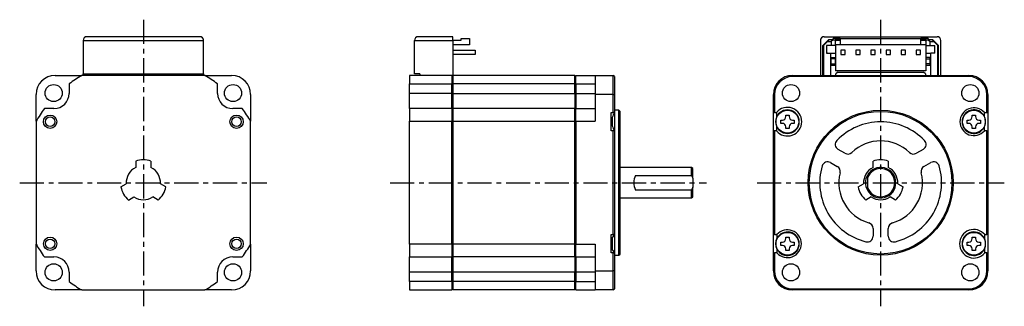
# Model space of a CAD drawing. Extents: x -226 to 32, y -32 to 43.
import ezdxf

# ---------------------------------------------------------------- set-up
doc = ezdxf.new("R2010")
doc.units = 0
doc.header["$MEASUREMENT"] = 0
doc.linetypes.add('CENTER', pattern=[10.16, 6.35, -1.27, 1.27, -1.27])
doc.layers.get('0').update_dxf_attribs({"linetype": 'CONTINUOUS'})

# ---------------------------------------------------------------- blocks, each defined once
blk = doc.blocks.new('A$C7f18fcef')
at = {"linetype": 'CENTER'}
for p, q in [((-193.8, 42.87), (-193.8, -32.5)), ((0, 42.87), (0, -32.5)), ((-226.3, 0), (-161.3, 0)), ((-128.95, 0), (-45.78, 0)), ((-32.5, 0), (32.5, 0))]:
    blk.add_line(p, q, dxfattribs=at)
at = {"color": 7, "linetype": 'Continuous', "lineweight": 25}
for p, q in [((-209.65, 37.4), (-209.65, 28.65)), ((-209.65, 37.4), (-177.95, 37.4)), ((-178.95, 38.4), (-208.65, 38.4)), ((-177.95, 28.65), (-177.95, 37.4)), ((-122.55, 28.65), (-122.55, 37.4)), ((-122.55, 37.4), (-112.45, 37.4)), ((-112.45, 38.4), (-121.55, 38.4)), ((-112.45, 37.4), (-112.45, 38.4)), ((-112.45, 37.45), (-110.25, 37.45)), ((-112.45, 37.4), (-112.45, 28.2)), ((-108.05, 36.25), (-112.45, 36.25)), ((-110.25, 37.45), (-110.25, 37.95)), ((-110.25, 37.95), (-108.05, 37.95)), ((-108.05, 37.95), (-108.05, 36.25)), ((-15.85, 37.4), (-15.85, 28.2)), ((-13.7, 37.6), (-15.2, 36.1)), ((-14.9, 36.2), (-14, 37.1)), ((-14.85, 38.4), (14.85, 38.4)), ((-13.5, 37.6), (-14, 37.1)), ((-14, 37.1), (-13, 37.1)), ((-12.5, 37.6), (-13.7, 37.6)), ((-12.5, 37.6), (-13, 37.1)), ((-13, 37.1), (-13, 36.1)), ((-10.6, 37.9), (-12.5, 37.9)), ((-12.5, 37.6), (-12.5, 37.9)), ((-12.5, 37.6), (-12, 37.6)), ((-10.6, 37.6), (-12, 37.6)), ((-12, 37.6), (-12, 36.1)), ((-12, 37.25), (-11.8, 37.25)), ((-10.6, 36.25), (-11.85, 36.25)), ((-11.85, 36.25), (-11.85, 29.45)), ((-11.8, 37.45), (-10.6, 37.45)), ((-11.8, 37.25), (-11.8, 37.45)), ((-10.6, 37.95), (10.6, 37.95)), ((-10.6, 37.95), (-10.6, 36.25)), ((10.6, 36.25), (-10.6, 36.25)), ((10.6, 36.25), (10.6, 37.95)), ((12.5, 37.9), (10.6, 37.9)), ((12, 37.6), (10.6, 37.6)), ((10.6, 37.45), (11.8, 37.45)), ((11.85, 36.25), (10.6, 36.25)), ((11.8, 37.45), (11.8, 37.25)), ((11.8, 37.25), (12, 37.25)), ((11.85, 36.25), (11.85, 29.45)), ((12, 37.6), (12.5, 37.6)), ((12, 36.1), (12, 37.6)), ((12.5, 37.9), (12.5, 37.6)), ((13.7, 37.6), (12.5, 37.6)), ((12.5, 37.6), (13, 37.1)), ((13, 36.1), (13, 37.1)), ((13, 37.1), (14, 37.1)), ((13.5, 37.6), (14, 37.1)), ((15.2, 36.1), (13.7, 37.6)), ((14, 37.1), (14.9, 36.2)), ((15.85, 28.2), (15.85, 37.4)), ((-112.45, 34.82), (-106.55, 34.82)), ((-106.55, 33.68), (-112.45, 33.68)), ((-106.55, 34.82), (-106.55, 33.68)), ((-14.9, 36.2), (-15.2, 35.9)), ((-15.2, 28.2), (-15.2, 36.1)), ((-14.9, 28.2), (-14.9, 36.2)), ((-13, 36.1), (-14.2, 36.1)), ((-14.2, 36.1), (-14.2, 34.1)), ((-14.2, 34.1), (-13.2, 34.1)), ((-13.2, 34.1), (-13.2, 28.2)), ((-11.85, 33.95), (-13.2, 33.95)), ((-12, 36.1), (-13, 36.1)), ((-9.33, 34.82), (-10.47, 34.82)), ((-10.47, 34.82), (-10.47, 33.68)), ((-10.47, 33.68), (-9.33, 33.68)), ((-9.33, 33.68), (-9.33, 34.82)), ((-5.37, 34.82), (-6.51, 34.82)), ((-6.51, 34.82), (-6.51, 33.68)), ((-6.51, 33.68), (-5.37, 33.68)), ((-5.37, 33.68), (-5.37, 34.82)), ((-1.41, 34.82), (-2.55, 34.82)), ((-2.55, 34.82), (-2.55, 33.68)), ((-2.55, 33.68), (-1.41, 33.68)), ((-1.41, 33.68), (-1.41, 34.82)), ((1.41, 34.82), (1.41, 33.68)), ((2.55, 34.82), (1.41, 34.82)), ((1.41, 33.68), (2.55, 33.68)), ((2.55, 33.68), (2.55, 34.82)), ((5.37, 34.82), (5.37, 33.68)), ((6.51, 34.82), (5.37, 34.82)), ((5.37, 33.68), (6.51, 33.68)), ((6.51, 33.68), (6.51, 34.82)), ((10.47, 34.82), (9.33, 34.82)), ((9.33, 34.82), (9.33, 33.68)), ((9.33, 33.68), (10.47, 33.68)), ((10.47, 33.68), (10.47, 34.82)), ((13.2, 33.95), (11.85, 33.95)), ((12, 36.1), (13, 36.1)), ((13, 36.1), (14.2, 36.1)), ((13.2, 28.2), (13.2, 34.1)), ((14.2, 34.1), (13.2, 34.1)), ((14.2, 34.1), (14.2, 36.1)), ((14.9, 36.2), (14.9, 28.2)), ((14.9, 36.2), (15.2, 35.9)), ((15.2, 28.2), (15.2, 36.1)), ((-13, 32.95), (-12, 32.95)), ((-13, 32.62), (-13, 32.95)), ((-12, 32.62), (-13, 32.62)), ((-13, 31.25), (-13, 32.62)), ((-13, 31.25), (-12, 31.25)), ((-13, 30.95), (-13, 31.25)), ((-12, 32.95), (-12, 32.62)), ((-12, 32.62), (-12, 31.25)), ((-12, 31.25), (-12, 30.95)), ((13, 32.95), (12, 32.95)), ((12, 32.62), (12, 32.95)), ((12, 32.62), (13, 32.62)), ((12, 31.25), (12, 32.62)), ((13, 31.25), (12, 31.25)), ((12, 30.95), (12, 31.25)), ((13, 32.62), (13, 32.95)), ((13, 31.25), (13, 32.62)), ((13, 30.95), (13, 31.25)), ((-209.65, 28.65), (-177.95, 28.65)), ((-209.65, 28.2), (-209.65, 28.65)), ((-177.95, 28.65), (-177.95, 28.2)), ((-121.15, 28.65), (-122.55, 28.65)), ((-121.15, 28.65), (-121.15, 28.2)), ((-13.2, 30.95), (-11.85, 30.95)), ((11.85, 29.45), (-11.85, 29.45)), ((-11.3, 29.1), (-11.8, 28.6)), ((-11.8, 28.2), (-11.8, 28.6)), ((-11.3, 29.1), (11.3, 29.1)), ((11.8, 28.6), (11.3, 29.1)), ((11.8, 28.6), (11.8, 28.2)), ((11.85, 30.95), (13.2, 30.95)), ((-217, 28.2), (-209.96, 28.2)), ((-213.3, 26), (-213.3, 23.5)), ((-177.64, 28.2), (-209.96, 28.2)), ((-177.64, 28.2), (-170.6, 28.2)), ((-174.3, 23.5), (-174.3, 26)), ((-112.75, 28.2), (-123.8, 28.2)), ((-123.8, 28.2), (-123.8, 26)), ((-123.8, 26), (-112.75, 26)), ((-123.8, 23.5), (-123.8, 26)), ((-112.75, 28.2), (-112.75, 26)), ((-112.45, 27.9), (-112.75, 28.2)), ((-112.45, 28.2), (-112.75, 28.2)), ((-112.75, 23.5), (-112.75, 26)), ((-112.75, 26), (-112.45, 25.85)), ((-80.4, 28.2), (-112.45, 28.2)), ((-112.45, 28.2), (-112.45, 26)), ((-80.4, 26), (-112.45, 26)), ((-112.45, 26), (-112.45, 23.5)), ((-80.4, 26), (-80.4, 28.2)), ((-80.1, 28.2), (-80.4, 27.9)), ((-80.4, 23.5), (-80.4, 26)), ((-80.4, 25.85), (-80.1, 26)), ((-80.1, 26), (-80.1, 28.2)), ((-80.1, 28.2), (-75, 28.2)), ((-80.1, 26), (-80.1, 23.5)), ((-80.1, 26), (-75, 26)), ((-75, 28.2), (-75, 23.2)), ((-75, 28.2), (-70.3, 28.2)), ((-70.3, 23.2), (-70.3, 28.2)), ((-70, 27.9), (-70.3, 28.2)), ((-70, 27.9), (-70, 23.2)), ((-23.2, 27.9), (-23.2, 28.2)), ((-23.2, 28.2), (23.2, 28.2)), ((23.2, 27.9), (-23.2, 27.9)), ((23.2, 28.2), (23.2, 27.9)), ((-112.75, 23.5), (-123.8, 23.5)), ((-123.8, 19.5), (-123.8, 23.5)), ((-112.75, 19.5), (-112.75, 23.5)), ((-112.45, 23.5), (-112.75, 23.5)), ((-112.45, 23.5), (-80.4, 23.5)), ((-112.45, 23.5), (-112.45, 19.5)), ((-80.4, 23.5), (-80.4, 19.5)), ((-80.1, 23.5), (-80.4, 23.5)), ((-80.1, 23.5), (-75, 23.5)), ((-80.1, 23.5), (-80.1, 19.5)), ((-222, 16.16), (-222, 23.2)), ((-165.6, 23.2), (-165.6, 16.16)), ((-75, 23.2), (-75, 16.16)), ((-70.3, 23.2), (-75, 23.2)), ((-70.3, 18.45), (-70.3, 23.2)), ((-70.3, 23.2), (-70, 23.2)), ((-70, 23.2), (-70, 18.45)), ((-28.2, 18.45), (-28.2, 23.2)), ((-28.2, 23.2), (-27.9, 23.2)), ((-27.9, 23.2), (-27.9, 18.45)), ((27.9, 18.45), (27.9, 23.2)), ((27.9, 23.2), (28.2, 23.2)), ((28.2, 23.2), (28.2, 18.45)), ((-217.3, 19.5), (-219.8, 19.5)), ((-167.8, 19.5), (-170.3, 19.5)), ((-112.75, 19.5), (-123.8, 19.5)), ((-123.8, 19.5), (-123.8, 16.16)), ((-112.75, 19.5), (-112.75, 16.16)), ((-112.45, 19.2), (-112.75, 19.5)), ((-80.4, 19.5), (-112.45, 19.5)), ((-112.45, 19.5), (-112.45, 16.16)), ((-80.4, 16.16), (-80.4, 19.5)), ((-80.1, 19.5), (-80.4, 19.2)), ((-80.1, 16.16), (-80.1, 19.5)), ((-80.1, 19.5), (-75, 19.5)), ((-70.8, 18.45), (-70.3, 18.45)), ((-70.8, 13.65), (-70.8, 18.45)), ((-70, 18.45), (-70.3, 18.45)), ((-68.8, 19.05), (-70, 19.05)), ((-70, 18.46), (-70, 13.64)), ((-68.5, 18.75), (-68.8, 19.05)), ((-68.8, -19.05), (-68.8, 19.05)), ((-68.5, -18.75), (-68.5, 18.75)), ((-27.9, 18.45), (-28.2, 18.45)), ((-28.2, 13.65), (-28.2, 18.45)), ((-27.9, 18.45), (-27.39, 18.45)), ((27.25, 18.45), (27.9, 18.45)), ((27.25, 17.48), (27.25, 18.45)), ((27.9, 18.45), (28.2, 18.45)), ((28.2, 18.45), (28.2, 13.65)), ((-222, 16.16), (-222, -16.16)), ((-165.6, -16.16), (-165.6, 16.16)), ((-123.8, -16.16), (-123.8, 16.16)), ((-123.8, 16.16), (-112.75, 16.16)), ((-112.75, -16.16), (-112.75, 16.16)), ((-112.75, 16.16), (-112.45, 16.08)), ((-112.45, 16.16), (-80.4, 16.16)), ((-112.45, 16.16), (-112.45, -16.16)), ((-80.4, -16.16), (-80.4, 16.16)), ((-80.4, 16.08), (-80.1, 16.16)), ((-80.1, 16.16), (-80.1, -16.16)), ((-80.1, 16.16), (-75, 16.16)), ((-70.8, 17.18), (-70.55, 17.18)), ((-70.78, 17.18), (-70.78, 16.05)), ((-70.78, 16.05), (-70.78, 14.92)), ((-70.58, 17.18), (-70.58, 16.05)), ((-70.58, 16.05), (-70.58, 14.92)), ((-70.55, 14.91), (-70.55, 17.18)), ((-26.25, 16.49), (-25.84, 16.49)), ((-26.25, 15.61), (-26.25, 16.49)), ((-25.84, 15.61), (-26.25, 15.61)), ((-24.94, 17.8), (-24.06, 17.8)), ((-24.94, 17.39), (-24.94, 17.8)), ((-24.06, 17.8), (-24.06, 17.39)), ((-23.16, 16.49), (-22.75, 16.49)), ((-22.75, 15.61), (-23.16, 15.61)), ((-22.75, 16.49), (-22.75, 15.61)), ((22.75, 16.49), (23.16, 16.49)), ((22.75, 15.61), (22.75, 16.49)), ((23.16, 15.61), (22.75, 15.61)), ((24.06, 17.39), (24.06, 17.8)), ((24.06, 17.8), (24.94, 17.8)), ((24.94, 17.8), (24.94, 17.39)), ((25.84, 16.49), (26.25, 16.49)), ((26.25, 15.61), (25.84, 15.61)), ((26.25, 16.49), (26.25, 15.61)), ((-70.55, 14.92), (-70.8, 14.92)), ((-70.3, 13.65), (-70.8, 13.65)), ((-70.3, -13.65), (-70.3, 13.65)), ((-70, 13.65), (-70.3, 13.65)), ((-70, 13.65), (-70, -13.65)), ((-28.2, -13.65), (-28.2, 13.65)), ((-27.9, 13.65), (-28.2, 13.65)), ((-27.9, 13.65), (-27.9, -13.65)), ((-27.39, 13.65), (-27.9, 13.65)), ((-24.94, 14.3), (-24.94, 14.71)), ((-24.06, 14.3), (-24.94, 14.3)), ((-24.06, 14.71), (-24.06, 14.3)), ((24.06, 14.3), (24.06, 14.71)), ((24.94, 14.3), (24.06, 14.3)), ((24.94, 14.71), (24.94, 14.3)), ((27.25, 13.65), (27.25, 14.62)), ((27.9, 13.65), (27.25, 13.65)), ((27.9, -13.65), (27.9, 13.65)), ((27.9, 13.65), (28.2, 13.65)), ((28.2, 13.65), (28.2, -13.65)), ((-9.39, 7.73), (-11.19, 8.77)), ((11.19, 8.77), (9.39, 7.73)), ((-195.8, 5.66), (-195.8, 4.03)), ((-191.8, 5.66), (-191.8, 4.03)), ((-13.19, 5.3), (-11.39, 4.27)), ((-2, 4.03), (-2, 5.66)), ((2, 5.66), (2, 4.03)), ((11.39, 4.27), (13.19, 5.3)), ((-49.7, 4), (-68.5, 4)), ((-49.4, 3.7), (-49.7, 4)), ((-49.7, 1.94), (-49.7, 4)), ((-49.4, 1.2), (-49.4, 3.7)), ((-64.4, 1.94), (-49.7, 1.94)), ((-49.7, 1.94), (-49.4, 1.2)), ((-49.4, 1.2), (-49.4, -1.2)), ((-3.5, 1.94), (-3.5, 1.2)), ((-3.5, 1.2), (-3.5, -1.2)), ((-199.7, -1.1), (-198.29, -0.28)), ((-187.9, -1.1), (-189.31, -0.28)), ((-49.7, -1.94), (-64.4, -1.94)), ((-49.4, -1.2), (-49.7, -1.94)), ((-49.7, -4), (-49.7, -1.94)), ((-49.4, -3.7), (-49.4, -1.2)), ((-5.9, -1.1), (-4.49, -0.28)), ((-3.5, -1.2), (-3.5, -1.94)), ((4.49, -0.28), (5.9, -1.1)), ((-197.7, -4.56), (-196.29, -3.75)), ((-189.9, -4.56), (-191.31, -3.75)), ((-68.5, -4), (-49.7, -4)), ((-49.7, -4), (-49.4, -3.7)), ((-2.49, -3.75), (-3.9, -4.56)), ((3.9, -4.56), (2.49, -3.75)), ((-2, -12), (-2, -14.07)), ((2, -14.07), (2, -12)), ((-70.8, -13.65), (-70.3, -13.65)), ((-70.8, -18.45), (-70.8, -13.65)), ((-70.8, -14.62), (-70.66, -14.62)), ((-70.78, -14.62), (-70.78, -16.05)), ((-70, -13.65), (-70.66, -14.62)), ((-70.58, -14.49), (-70.58, -16.05)), ((-70, -13.65), (-70.3, -13.65)), ((-70, -13.65), (-70, -18.47)), ((-27.9, -13.65), (-28.2, -13.65)), ((-28.2, -18.45), (-28.2, -13.65)), ((-27.9, -13.65), (-27.25, -13.65)), ((-27.25, -13.65), (-27.25, -14.62)), ((-24.94, -14.3), (-24.06, -14.3)), ((-24.94, -14.71), (-24.94, -14.3)), ((-24.06, -14.3), (-24.06, -14.71)), ((24.06, -14.3), (24.94, -14.3)), ((24.06, -14.71), (24.06, -14.3)), ((24.94, -14.3), (24.94, -14.71)), ((27.39, -13.65), (27.35, -13.65)), ((27.39, -13.65), (27.9, -13.65)), ((28.2, -13.65), (27.9, -13.65)), ((28.2, -13.65), (28.2, -18.45)), ((-222, -23.2), (-222, -16.16)), ((-165.6, -16.16), (-165.6, -23.2)), ((-123.8, -16.16), (-123.8, -19.5)), ((-112.75, -16.16), (-123.8, -16.16)), ((-112.45, -16.08), (-112.75, -16.16)), ((-112.75, -16.16), (-112.75, -19.5)), ((-80.4, -16.16), (-112.45, -16.16)), ((-112.45, -16.16), (-112.45, -19.5)), ((-80.1, -16.16), (-80.4, -16.08)), ((-80.4, -19.5), (-80.4, -16.16)), ((-80.1, -16.16), (-75, -16.16)), ((-80.1, -19.5), (-80.1, -16.16)), ((-75, -16.16), (-75, -23.2)), ((-70.66, -17.48), (-70.8, -17.48)), ((-70.78, -16.05), (-70.78, -17.48)), ((-70.66, -17.48), (-70, -18.45)), ((-70.58, -16.05), (-70.58, -17.61)), ((-27.25, -17.48), (-27.25, -18.45)), ((-26.25, -16.49), (-26.25, -15.61)), ((-26.25, -15.61), (-25.84, -15.61)), ((-25.84, -16.49), (-26.25, -16.49)), ((-24.94, -17.8), (-24.94, -17.39)), ((-24.06, -17.8), (-24.94, -17.8)), ((-24.06, -17.39), (-24.06, -17.8)), ((-23.16, -15.61), (-22.75, -15.61)), ((-22.75, -16.49), (-23.16, -16.49)), ((-22.75, -15.61), (-22.75, -16.49)), ((22.75, -15.61), (23.16, -15.61)), ((22.75, -16.49), (22.75, -15.61)), ((23.16, -16.49), (22.75, -16.49)), ((24.06, -17.8), (24.06, -17.39)), ((24.94, -17.8), (24.06, -17.8)), ((24.94, -17.39), (24.94, -17.8)), ((25.84, -15.61), (26.25, -15.61)), ((26.25, -16.49), (25.84, -16.49)), ((26.25, -15.61), (26.25, -16.49)), ((-219.8, -19.5), (-217.3, -19.5)), ((-170.3, -19.5), (-167.8, -19.5)), ((-123.8, -19.5), (-112.75, -19.5)), ((-123.8, -23.5), (-123.8, -19.5)), ((-112.75, -19.5), (-112.45, -19.2)), ((-112.75, -23.5), (-112.75, -19.5)), ((-80.4, -19.5), (-112.45, -19.5)), ((-112.45, -19.5), (-112.45, -23.5)), ((-80.4, -19.2), (-80.1, -19.5)), ((-80.4, -19.5), (-80.4, -23.5)), ((-80.1, -19.5), (-75, -19.5)), ((-80.1, -19.5), (-80.1, -23.5)), ((-70.3, -18.45), (-70.8, -18.45)), ((-70.3, -18.45), (-70, -18.45)), ((-70.3, -23.2), (-70.3, -18.45)), ((-70, -18.45), (-70, -23.2)), ((-70, -19.05), (-68.8, -19.05)), ((-68.8, -19.05), (-68.5, -18.75)), ((-28.2, -18.45), (-27.9, -18.45)), ((-28.2, -23.2), (-28.2, -18.45)), ((-27.9, -18.45), (-27.9, -23.2)), ((-27.25, -18.45), (-27.9, -18.45)), ((27.35, -18.45), (27.39, -18.45)), ((27.9, -18.45), (27.39, -18.45)), ((27.9, -23.2), (27.9, -18.45)), ((27.9, -18.45), (28.2, -18.45)), ((28.2, -18.45), (28.2, -23.2)), ((-75, -23.2), (-75, -28.2)), ((-75, -23.2), (-70.3, -23.2)), ((-70.3, -28.2), (-70.3, -23.2)), ((-70, -23.2), (-70.3, -23.2)), ((-70, -23.2), (-70, -27.9)), ((-27.9, -23.2), (-28.2, -23.2)), ((28.2, -23.2), (27.9, -23.2)), ((-213.3, -23.5), (-213.3, -26)), ((-174.3, -26), (-174.3, -23.5)), ((-112.75, -23.5), (-123.8, -23.5)), ((-123.8, -26), (-123.8, -23.5)), ((-112.45, -23.5), (-112.75, -23.5)), ((-112.75, -26), (-112.75, -23.5)), ((-112.45, -25.85), (-112.75, -26)), ((-80.4, -23.5), (-112.45, -23.5)), ((-112.45, -23.5), (-112.45, -26)), ((-80.4, -26), (-80.4, -23.5)), ((-80.1, -23.5), (-80.4, -23.5)), ((-80.1, -26), (-80.4, -25.85)), ((-75, -23.5), (-80.1, -23.5)), ((-80.1, -23.5), (-80.1, -26)), ((-209.96, -28.2), (-217, -28.2)), ((-209.96, -28.2), (-177.64, -28.2)), ((-170.6, -28.2), (-177.64, -28.2)), ((-112.75, -26), (-123.8, -26)), ((-123.8, -26), (-123.8, -28.2)), ((-123.8, -28.2), (-112.75, -28.2)), ((-112.75, -26), (-112.75, -28.2)), ((-112.75, -28.2), (-112.45, -27.9)), ((-80.4, -26), (-112.45, -26)), ((-112.45, -26), (-112.45, -28.2)), ((-80.4, -28.2), (-112.45, -28.2)), ((-80.4, -28.2), (-80.4, -26)), ((-80.4, -27.9), (-80.1, -28.2)), ((-80.1, -26), (-75, -26)), ((-80.1, -28.2), (-80.1, -26)), ((-80.1, -28.2), (-75, -28.2)), ((-70.3, -28.2), (-75, -28.2)), ((-70.3, -28.2), (-70, -27.9)), ((-23.2, -27.9), (23.2, -27.9)), ((-23.2, -28.2), (-23.2, -27.9)), ((23.2, -28.2), (-23.2, -28.2)), ((23.2, -27.9), (23.2, -28.2))]:
    blk.add_line(p, q, dxfattribs=at)
for centre, radius in [((-217.37, 23.57), 2.25), ((-170.23, 23.57), 2.25), ((-23.57, 23.57), 2.25), ((23.57, 23.57), 2.25), ((-24.5, 16.05), 3), ((0, 0), 19.05), ((0, 0), 18.75), ((24.5, 16.05), 3), ((-218.3, 16.05), 1.75), ((-218.3, 16.05), 1.25), ((-169.3, 16.05), 1.75), ((-169.3, 16.05), 1.25), ((-218.3, -16.05), 1.74), ((-218.3, -16.05), 1.24), ((-169.3, -16.05), 1.75), ((-169.3, -16.05), 1.25), ((-24.5, -16.05), 3), ((24.5, -16.05), 3), ((-217.37, -23.57), 2.25), ((-170.23, -23.57), 2.25), ((-23.57, -23.57), 2.25), ((23.57, -23.57), 2.25)]:
    blk.add_circle(centre, radius, dxfattribs=at)
for centre, radius, start, end in [((-208.65, 37.4), 1, 90, 180), ((-178.95, 37.4), 1, 0, 90), ((-121.55, 37.4), 1, 90, 180), ((-14.85, 37.4), 1, 90, 180), ((14.85, 37.4), 1, 0, 90), ((-13.8, 34.35), 0.4, 180, 218.6822), ((13.8, 34.35), 0.4, 321.3178, 0), ((-217, 23.2), 5, 90, 180), ((-193.8, 0), 32.5, 119.8084, 126.8699), ((-193.8, 0), 32.5, 53.1301, 60.1916), ((-170.6, 23.2), 5, 0, 90), ((-23.2, 23.2), 5, 90, 180), ((-23.2, 23.2), 4.7, 90, 180), ((23.2, 23.2), 5, 0, 90), ((23.2, 23.2), 4.7, 0, 90), ((-217.3, 23.5), 4, 270, 0), ((-170.3, 23.5), 4, 180, 270), ((-193.8, 0), 32.5, 143.1301, 150.1916), ((-193.8, 0), 32.5, 29.8084, 36.8699), ((-24.5, 16.05), 3.76, 219.7224, 140.2776), ((-24.5, 16.05), 3.1, 201.2862, 158.7138), ((24.5, 16.05), 3.65, 41.1121, 318.8879), ((24.5, 16.05), 3.1, 27.4893, 332.5107), ((-24.5, 16.05), 3.1, 158.7138, 201.2862), ((-25.84, 17.39), 0.9, 270, 0), ((-25.84, 14.71), 0.9, 0, 90), ((-23.16, 17.39), 0.9, 180, 270), ((-23.16, 14.71), 0.9, 90, 180), ((0, 0), 16, 43.968, 136.032), ((23.16, 17.39), 0.9, 270, 0), ((23.16, 14.71), 0.9, 0, 90), ((25.84, 17.39), 0.9, 180, 270), ((25.84, 14.71), 0.9, 90, 180), ((24.5, 16.05), 3.1, 332.5107, 27.4893), ((-10.44, 10.07), 1.5, 136.032, 240), ((0, 0), 11, 46.2602, 133.7398), ((10.44, 10.07), 1.5, 300, 43.968), ((-8.64, 9.03), 1.5, 240, 313.7398), ((8.64, 9.03), 1.5, 226.2602, 300), ((-193.8, 0), 6, 70.5288, 109.4712), ((-13.94, 4), 1.5, 60, 163.968), ((0, 0), 6, 70.5288, 109.4712), ((13.94, 4), 1.5, 16.032, 120), ((-193.8, 0), 4.5, 116.3878, 183.6122), ((-193.8, 0), 4.5, 356.3878, 63.6122), ((0, 0), 16, 163.968, 256.032), ((-12.14, 2.97), 1.5, 346.2602, 60), ((0, 0), 11, 166.2602, 253.7398), ((0, 0), 4.5, 116.3878, 183.6122), ((0, 0), 4, 208.955, 151.045), ((0, 0), 3.7, 198.9246, 161.0754), ((0, 0), 4.5, 356.3878, 63.6122), ((0, 0), 11, 286.2602, 13.7398), ((0, 0), 16, 283.968, 16.032), ((12.14, 2.97), 1.5, 120, 193.7398), ((-60.9, 0), 4, 151.045, 208.955), ((0, 0), 4, 151.045, 208.955), ((-193.8, 0), 6, 190.5288, 229.4712), ((-193.8, 0), 6, 310.5288, 349.4712), ((0, 0), 6, 190.5288, 229.4712), ((0, 0), 6, 310.5288, 349.4712), ((-193.8, 0), 4.5, 236.3878, 303.6122), ((0, 0), 4.5, 236.3878, 303.6122), ((-24.5, -16.05), 3.65, 221.1121, 138.8879), ((-3.5, -12), 1.5, 0, 73.7398), ((3.5, -12), 1.5, 106.2602, 180), ((24.5, -16.05), 3.76, 39.7224, 320.2776), ((-24.5, -16.05), 3.1, 152.5107, 207.4893), ((-24.5, -16.05), 3.1, 207.4893, 152.5107), ((-25.84, -14.71), 0.9, 270, 0), ((-23.16, -14.71), 0.9, 180, 270), ((-3.5, -14.07), 1.5, 256.032, 0), ((3.5, -14.07), 1.5, 180, 283.968), ((24.5, -16.05), 3.1, 23.038, 336.962), ((23.16, -14.71), 0.9, 270, 0), ((25.84, -14.71), 0.9, 180, 270), ((24.5, -16.05), 3.1, 336.962, 23.038), ((-193.8, 0), 32.5, 209.8084, 216.8699), ((-193.8, 0), 32.5, 323.1301, 330.1916), ((-25.84, -17.39), 0.9, 0, 90), ((-23.16, -17.39), 0.9, 90, 180), ((23.16, -17.39), 0.9, 0, 90), ((25.84, -17.39), 0.9, 90, 180), ((-217.3, -23.5), 4, 0, 90), ((-170.3, -23.5), 4, 90, 180), ((-217, -23.2), 5, 180, 270), ((-170.6, -23.2), 5, 270, 0), ((-23.2, -23.2), 5, 180, 270), ((-23.2, -23.2), 4.7, 180, 270), ((23.2, -23.2), 4.7, 270, 0), ((23.2, -23.2), 5, 270, 0), ((-193.8, 0), 32.5, 233.1301, 240.1916), ((-193.8, 0), 32.5, 299.8084, 306.8699)]:
    blk.add_arc(centre, radius, start, end, dxfattribs=at)
for points, knots in [([(-70, 18.45), (-70.11, 18.25), (-70.32, 17.83), (-70.47, 17.4), (-70.55, 17.18)], [0, 0, 0, 0, 0.49794, 1, 1, 1, 1]), ([(-27.39, 18.45), (-27.39, 18.25), (-27.39, 17.83), (-27.39, 17.4), (-27.39, 17.18)], [0, 0, 0, 0, 0.49794, 1, 1, 1, 1]), ([(-70.55, 14.92), (-70.47, 14.71), (-70.32, 14.27), (-70.11, 13.86), (-70, 13.65)], [0, 0, 0, 0, 0.497282, 1, 1, 1, 1]), ([(-27.39, 14.92), (-27.39, 14.71), (-27.39, 14.27), (-27.39, 13.86), (-27.39, 13.65)], [0, 0, 0, 0, 0.497282, 1, 1, 1, 1]), ([(27.35, -14.84), (27.35, -14.63), (27.35, -14.23), (27.35, -13.84), (27.35, -13.65)], [0, 0, 0, 0, 0.497783, 1, 1, 1, 1]), ([(27.35, -18.45), (27.35, -18.26), (27.35, -17.87), (27.35, -17.47), (27.35, -17.26)], [0, 0, 0, 0, 0.498297, 1, 1, 1, 1])]:
    blk.add_open_spline(points, degree=3, knots=knots, dxfattribs=at)

msp = doc.modelspace()

# ---------------------------------------------------------------- block references
msp.add_blockref('A$C7f18fcef', (0, 0))

doc.saveas('drawing.dxf')
